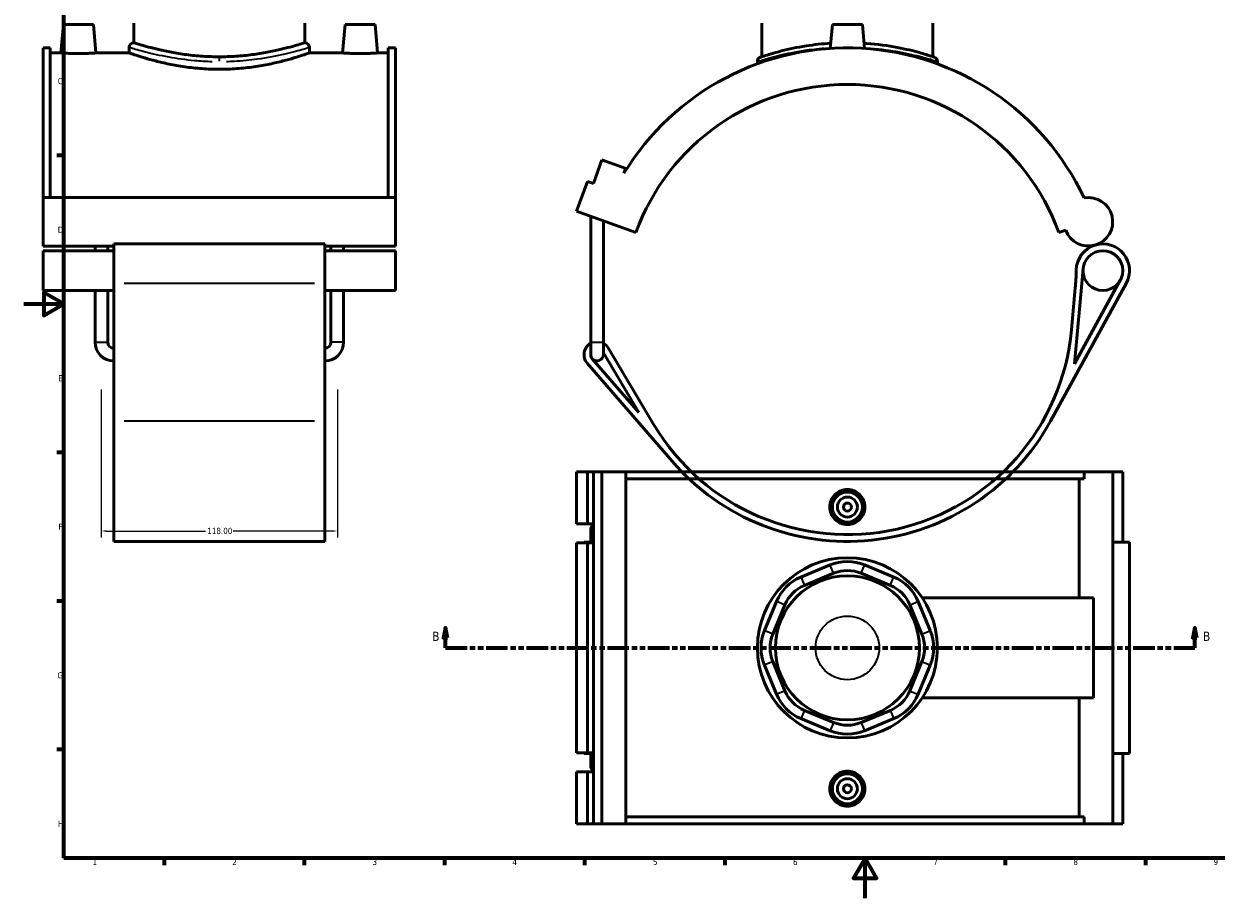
# Model space of a CAD drawing. Header units: millimetres. Extents: x 0 to 909, y -438 to 1024.
# Tile 2 of 5: x 0 to 596, y 0 to 437. Entities that reach past the tile are written whole.
import ezdxf

# ---------------------------------------------------------------- set-up
doc = ezdxf.new("R2010")
doc.units = ezdxf.units.MM
doc.linetypes.add('DOUBLE_DASH_CHAIN', pattern=[1.2403, 0.6614, -0.0827, 0.1654, -0.0827, 0.1654, -0.0827])
for name, color, linetype, lineweight in [('Border (ANSI)', 7, 'Continuous', 70), ('Dimension (ANSI)', 7, 'Continuous', 25), ('Section Line (ANSI)', 7, 'DOUBLE_DASH_CHAIN', 70), ('Visible (ANSI)', 7, 'Continuous', 50), ('Visible Narrow (ANSI)', 7, 'Continuous', 35)]:
    doc.layers.add(name, color=color, linetype=linetype, lineweight=lineweight)
doc.styles.add('Label Text (ANSI)', font='tahoma.ttf')
doc.styles.add('Note Text (ANSI)', font='tahoma.ttf')
doc.dimstyles.new('Default - mm (ANSI)', dxfattribs={"dimtxt": 3.048, "dimasz": 2.5, "dimexe": 3.175, "dimexo": 1.6002, "dimgap": 0.8, "dimtad": 0, "dimtoh": 1, "dimrnd": 1e-08, "dimzin": 4, "dimdsep": 46, "dimtxsty": 'Note Text (ANSI)', "dimcen": 0.09, "dimdle": 10, "dimclrd": 256, "dimclre": 256, "dimclrt": 256, "dimadec": 1, "dimazin": 1, "dimtfac": 1, "dimtofl": 0, "dimtmove": 0, "dimatfit": 3, "dimfxl": 1, "dimtolj": 1, "dimtzin": 4, "dimlwd": -1, "dimlwe": -1, "dimarcsym": 0})

# ---------------------------------------------------------------- blocks, each defined once
blk = doc.blocks.new('Borders Default Border')
at = {"layer": 'Border (ANSI)'}
for p, q in [((20, 371.25), (16.55, 371.25)), ((20, 222.75), (16.55, 222.75)), ((20, 148.5), (16.55, 148.5)), ((20, 74.25), (16.55, 74.25)), ((70.08, 20), (70.08, 16.55)), ((140.17, 20), (140.17, 16.55)), ((210.25, 20), (210.25, 16.55)), ((280.33, 20), (280.33, 16.55)), ((350.42, 20), (350.42, 16.55)), ((490.58, 20), (490.58, 16.55)), ((560.67, 20), (560.67, 16.55))]:
    blk.add_line(p, q, dxfattribs=at)
at = {"layer": 'Border (ANSI)', "flags": 128}
for points in [[(20, 20), (20, 574), (821, 574), (821, 20), (20, 20)], [(0, 297), (20, 297), (10, 302.77), (10, 291.23), (20, 297)], [(420.5, 0), (420.5, 20), (414.73, 10), (426.27, 10), (420.5, 20)]]:
    blk.add_lwpolyline(points, dxfattribs=at)
at = {"layer": 'Border (ANSI)', "color": 230, "true_color": 0xff0080, "char_height": 3.05, "attachment_point": 7, "style": 'Note Text (ANSI)'}
for s, insert in [('C', (16.95, 406.8)), ('D', (16.96, 332.6)), ('E', (17.21, 258.35)), ('F', (17.29, 184.1)), ('G', (16.81, 109.79)), ('H', (16.97, 35.6)), ('1', (34.35, 16.55)), ('2', (104.2, 16.55)), ('3', (174.26, 16.49)), ('4', (244.23, 16.55)), ('5', (314.48, 16.49)), ('6', (384.49, 16.49)), ('7', (454.6, 16.55)), ('8', (524.63, 16.48)), ('9', (594.7, 16.49))]:
    blk.add_mtext(s, dxfattribs=dict(at, insert=insert))
blk = doc.blocks.new('2dTransSection0')
at = {"layer": 'Section Line (ANSI)', "linetype": 'Continuous'}
for p, q in [((210.84, 135.1), (209.84, 130.1)), ((210.84, 130.1), (210.84, 135.1)), ((211.84, 130.1), (210.84, 135.1)), ((585.44, 135.1), (584.44, 130.1)), ((585.44, 130.1), (585.44, 135.1)), ((586.44, 130.1), (585.44, 135.1)), ((209.84, 130.1), (211.84, 130.1)), ((210.84, 125.1), (210.84, 130.1)), ((584.44, 130.1), (586.44, 130.1)), ((585.44, 125.1), (585.44, 130.1)), ((210.84, 125.1), (221.46, 125.1)), ((574.82, 125.1), (585.44, 125.1))]:
    blk.add_line(p, q, dxfattribs=at)
at = {"layer": 'Section Line (ANSI)', "linetype": 'DOUBLE_DASH_CHAIN', "ltscale": 16.303146}
blk.add_line((210.84, 125.1), (585.44, 125.1), dxfattribs=at)
at = {"layer": 'Section Line (ANSI)', "linetype": 'Continuous', "flags": 128}
for points in [[(211.84, 130.1), (210.84, 135.1), (209.84, 130.1), (211.84, 130.1)], [(586.44, 130.1), (585.44, 135.1), (584.44, 130.1), (586.44, 130.1)]]:
    blk.add_lwpolyline(points, dxfattribs=at)
at = {"layer": 'Section Line (ANSI)'}
for points in [[(211.84, 130.1), (210.84, 135.1), (209.84, 130.1), (211.84, 130.1)], [(586.44, 130.1), (585.44, 135.1), (584.44, 130.1), (586.44, 130.1)]]:
    blk.add_solid(points, dxfattribs=at)
at = {"layer": 'Section Line (ANSI)', "char_height": 4.57, "attachment_point": 7, "style": 'Label Text (ANSI)'}
for insert in [(204.09, 128.6), (589.39, 128.6)]:
    blk.add_mtext('B', dxfattribs=dict(at, insert=insert))
blk = doc.blocks.new('*D8')
at = {"layer": 'Defpoints', "color": 0, "transparency": 16777216}
for p in [(38.72, 255.76), (156.72, 255.76), (156.72, 183.5)]:
    blk.add_point(p, dxfattribs=at)
at = {"layer": 'Dimension (ANSI)', "transparency": 16777216}
for p, q in [((38.72, 254.16), (38.72, 180.33)), ((156.72, 254.16), (156.72, 180.33)), ((41.22, 183.5), (90.88, 183.5)), ((154.22, 183.5), (104.56, 183.5))]:
    blk.add_line(p, q, dxfattribs=at)
for points in [[(41.22, 183.92), (41.22, 183.09), (38.72, 183.5)], [(154.22, 183.92), (154.22, 183.09), (156.72, 183.5)]]:
    blk.add_solid(points, dxfattribs=at)
at = {"layer": 'Dimension (ANSI)', "color": 230, "true_color": 0xff0080, "transparency": 16777216, "insert": (91.68, 185.1), "char_height": 3.048, "attachment_point": 1, "style": 'Note Text (ANSI)'}
blk.add_mtext('\\A1;118.00', dxfattribs=at)

msp = doc.modelspace()

# ---------------------------------------------------------------- linework, layer by layer
at = {"layer": 'Visible (ANSI)'}
for p, q in [((19.815, 436.695), (18.569, 422.445)), ((34.815, 436.695), (19.815, 436.695)), ((34.815, 436.695), (36.062, 422.445)), ((54.965, 427.575), (54.965, 437.295)), ((140.465, 427.575), (140.465, 437.295)), ((160.615, 436.695), (159.369, 422.445)), ((160.615, 436.695), (175.615, 436.695)), ((175.615, 436.695), (176.862, 422.445)), ((368.912, 420.538), (368.912, 437.295)), ((404.162, 436.695), (403.115, 424.73)), ((419.162, 436.695), (404.162, 436.695)), ((419.162, 436.695), (420.209, 424.73)), ((454.412, 420.538), (454.412, 437.295)), ((9.715, 425.01), (9.715, 350.174)), ((9.715, 425.01), (13.235, 425.01)), ((13.235, 350.174), (13.235, 425.01)), ((52.715, 425.325), (52.715, 422.445)), ((142.715, 425.325), (142.715, 422.445)), ((182.195, 350.174), (182.195, 425.01)), ((182.195, 425.01), (185.715, 425.01)), ((185.715, 425.01), (185.715, 350.174)), ((18.569, 422.445), (13.235, 422.445)), ((52.715, 422.445), (36.062, 422.445)), ((159.369, 422.445), (142.715, 422.445)), ((182.195, 422.445), (176.862, 422.445)), ((366.662, 418.161), (366.662, 417.026)), ((456.662, 418.161), (456.662, 417.026)), ((284.693, 357.169), (289.003, 369.009)), ((289.003, 369.009), (300.843, 364.699)), ((300.843, 364.699), (299.963, 362.282)), ((276.346, 343.446), (281.733, 358.246)), ((281.733, 358.246), (284.693, 357.169)), ((9.715, 350.174), (9.715, 325.944)), ((185.715, 350.174), (9.715, 350.174)), ((185.715, 325.944), (185.715, 350.174)), ((276.346, 343.446), (305.947, 332.672)), ((283.39, 277.855), (283.39, 340.882)), ((289.69, 277.855), (289.69, 338.589)), ((517.377, 332.672), (520.793, 333.915)), ((44.915, 325.944), (9.715, 325.944)), ((9.715, 323.612), (9.715, 303.708)), ((44.915, 323.612), (9.715, 323.612)), ((35.605, 323.612), (35.605, 325.944)), ((41.905, 323.612), (41.905, 325.944)), ((44.915, 326.987), (44.915, 307.239)), ((150.515, 326.987), (44.915, 326.987)), ((150.515, 307.239), (150.515, 326.987)), ((185.715, 325.944), (150.515, 325.944)), ((185.715, 323.612), (150.515, 323.612)), ((153.525, 323.612), (153.525, 325.944)), ((159.825, 323.612), (159.825, 325.944)), ((185.715, 303.708), (185.715, 323.612)), ((525.164, 267.13), (529.478, 314.562)), ((44.915, 238.368), (44.915, 307.239)), ((150.515, 307.239), (150.515, 238.368)), ((513.202, 238.368), (551.067, 307.239)), ((525.609, 304.997), (523.699, 284.004)), ((548.11, 308.865), (525.164, 267.13)), ((44.915, 303.708), (9.715, 303.708)), ((35.605, 277.855), (35.605, 303.708)), ((41.905, 277.855), (41.905, 303.708)), ((185.715, 303.708), (150.515, 303.708)), ((153.525, 277.855), (153.525, 303.708)), ((159.825, 277.855), (159.825, 303.708)), ((283.39, 277.855), (283.39, 271.695)), ((289.69, 271.695), (289.69, 277.855)), ((314.991, 236.653), (292.147, 275.032)), ((307.482, 242.67), (284.158, 269.634)), ((289.69, 272.561), (307.482, 242.67)), ((281.605, 267.426), (324.026, 218.387)), ((44.915, 238.368), (44.915, 178.32)), ((150.515, 178.32), (150.515, 238.368)), ((276.346, 213.101), (276.346, 187.026)), ((276.346, 213.101), (281.733, 213.101)), ((281.733, 213.101), (284.693, 213.101)), ((281.733, 213.101), (281.733, 187.026)), ((284.693, 213.101), (284.693, 187.026)), ((284.693, 213.101), (289.003, 213.101)), ((289.003, 213.101), (289.003, 37.101)), ((289.003, 213.101), (300.843, 213.101)), ((300.843, 213.101), (300.843, 37.101)), ((300.843, 213.101), (529.988, 213.101)), ((529.988, 209.581), (300.843, 209.581)), ((527.501, 150.101), (527.501, 209.581)), ((544.293, 213.101), (529.988, 213.101)), ((529.988, 209.581), (529.988, 213.101)), ((549.341, 213.101), (544.293, 213.101)), ((544.293, 213.101), (544.293, 37.101)), ((549.341, 213.101), (549.341, 177.901)), ((276.346, 187.026), (281.733, 187.026)), ((281.733, 187.026), (284.693, 187.026)), ((284.693, 187.026), (284.693, 186.612)), ((284.693, 186.612), (284.693, 181.509)), ((283.39, 184.061), (283.39, 177.901)), ((284.693, 181.509), (284.693, 177.576)), ((150.515, 178.32), (44.915, 178.32)), ((281.733, 177.576), (276.346, 177.576)), ((276.346, 177.576), (276.346, 72.626)), ((284.693, 177.901), (280.015, 177.901)), ((280.015, 177.901), (280.015, 177.576)), ((284.693, 177.576), (281.733, 177.576)), ((281.733, 177.576), (281.733, 72.626)), ((284.693, 177.576), (284.693, 72.626)), ((552.716, 177.901), (544.293, 177.901)), ((552.716, 177.901), (552.716, 72.301)), ((403.052, 166.534), (388.453, 160.487)), ((390.175, 156.329), (404.774, 162.377)), ((418.55, 162.377), (433.149, 156.329)), ((434.871, 160.487), (420.272, 166.534)), ((449.079, 150.101), (534.662, 150.101)), ((534.662, 100.101), (534.662, 150.101)), ((376.276, 148.31), (370.229, 133.711)), ((374.386, 131.989), (380.433, 146.588)), ((442.891, 146.588), (448.938, 131.989)), ((453.095, 133.711), (447.048, 148.31)), ((370.229, 116.49), (376.276, 101.891)), ((380.433, 103.613), (374.386, 118.212)), ((448.938, 118.212), (442.891, 103.613)), ((447.048, 101.891), (453.095, 116.49)), ((449.079, 100.101), (534.662, 100.101)), ((527.501, 40.621), (527.501, 100.101)), ((388.453, 89.714), (403.052, 83.667)), ((404.774, 87.825), (390.175, 93.872)), ((433.149, 93.872), (418.55, 87.825)), ((420.272, 83.667), (434.871, 89.714)), ((276.346, 72.626), (281.733, 72.626)), ((280.015, 72.626), (280.015, 72.301)), ((280.015, 72.301), (284.693, 72.301)), ((281.733, 72.626), (284.693, 72.626)), ((283.39, 72.301), (283.39, 66.141)), ((284.693, 72.626), (284.693, 68.692)), ((544.293, 72.301), (552.716, 72.301)), ((549.341, 72.301), (549.341, 37.101)), ((284.693, 68.692), (284.693, 63.589)), ((281.733, 63.176), (276.346, 63.176)), ((276.346, 63.176), (276.346, 37.101)), ((284.693, 63.176), (281.733, 63.176)), ((281.733, 63.176), (281.733, 37.101)), ((284.693, 63.589), (284.693, 63.176)), ((284.693, 63.176), (284.693, 37.101)), ((276.346, 37.101), (281.733, 37.101)), ((281.733, 37.101), (284.693, 37.101)), ((284.693, 37.101), (289.003, 37.101)), ((289.003, 37.101), (300.843, 37.101)), ((529.988, 40.621), (300.843, 40.621)), ((300.843, 37.101), (529.988, 37.101)), ((529.988, 37.101), (529.988, 40.621)), ((529.988, 37.101), (544.293, 37.101)), ((544.293, 37.101), (549.341, 37.101))]:
    msp.add_line(p, q, dxfattribs=at)
for centre, radius in [((539.389, 313.66), 9.952), ((411.662, 195.501), 7.5), ((411.662, 195.501), 5), ((411.662, 195.501), 2), ((411.662, 125.101), 45), ((411.662, 125.101), 36), ((411.662, 54.701), 7.5), ((411.662, 54.701), 5), ((411.662, 54.701), 2)]:
    msp.add_circle(centre, radius, dxfattribs=at)
for centre, radius, start, end in [((54.965, 425.325), 2.25, 90, 180), ((140.465, 425.325), 2.25, 0, 90), ((411.662, 294.195), 130.815, 25.23957, 148.635123), ((368.912, 418.161), 2.25, 109.026919, 180), ((454.412, 418.161), 2.25, 0, 70.973081), ((411.662, 294.195), 112.5, 20, 160), ((532.178, 338.059), 12.115, 200, 100.409924), ((539.389, 313.66), 13.327, 106.466251, 179.304229), ((539.389, 313.66), 13.327, 331.198046, 106.466251), ((413.572, 315.188), 112.5, 354.802602, 359.304229), ((411.662, 294.195), 112.5, 210.762449, 354.802602), ((44.915, 277.855), 9.31, 180, 270), ((44.915, 277.855), 3.01, 180, 270), ((150.515, 277.855), 9.31, 270, 0), ((150.515, 277.855), 3.01, 270, 0), ((286.54, 271.695), 6.525, 118.865727, 220.860727), ((286.54, 271.695), 6.525, 30.762449, 61.134273), ((286.54, 271.695), 3.15, 180, 220.860727), ((286.54, 271.695), 3.15, 220.860727, 0), ((411.662, 294.195), 115.875, 220.860727, 331.198046), ((286.54, 184.061), 3.15, 125.896952, 234.103048), ((411.662, 145.747), 22.5, 67.5, 112.5), ((411.662, 145.747), 18, 67.5, 112.5), ((397.063, 139.7), 22.5, 112.5, 157.5), ((397.063, 139.7), 18, 112.5, 157.5), ((426.261, 139.7), 18, 22.5, 67.5), ((426.261, 139.7), 22.5, 22.5, 67.5), ((391.016, 125.101), 22.5, 157.5, 202.5), ((391.016, 125.101), 18, 157.5, 202.5), ((432.308, 125.101), 18, 337.5, 22.5), ((432.308, 125.101), 22.5, 337.5, 22.5), ((397.063, 110.501), 22.5, 202.5, 247.5), ((397.063, 110.501), 18, 202.5, 247.5), ((426.261, 110.501), 18, 292.5, 337.5), ((426.261, 110.501), 22.5, 292.5, 337.5), ((411.662, 104.454), 22.5, 247.5, 292.5), ((411.662, 104.454), 18, 247.5, 292.5), ((286.54, 66.141), 3.15, 125.896952, 234.103048)]:
    msp.add_arc(centre, radius, start, end, dxfattribs=at)
for points, knots in [([(140.465, 427.575), (140.465, 427.575), (140.205, 427.491), (139.113, 427.147), (138.283, 426.887), (136.096, 426.235), (134.737, 425.842), (131.604, 424.996), (129.831, 424.543), (126.057, 423.665), (123.924, 423.208), (119.275, 422.344), (116.758, 421.939), (111.498, 421.261), (108.75, 420.989), (103.211, 420.628), (100.42, 420.538), (97.715, 420.538), (95.01, 420.538), (92.219, 420.628), (86.681, 420.989), (83.933, 421.261), (78.673, 421.939), (76.156, 422.344), (71.507, 423.208), (69.374, 423.665), (65.6, 424.543), (63.826, 424.996), (60.694, 425.842), (59.335, 426.235), (57.148, 426.887), (56.317, 427.147), (55.226, 427.491), (54.965, 427.575), (54.965, 427.575)], [19.4734021, 19.4734021, 19.4734021, 19.4734021, 20.2846344, 20.2846344, 21.0958666, 21.0958666, 21.9070989, 21.9070989, 22.7183311, 22.7183311, 23.5298824, 23.5298824, 24.3414336, 24.3414336, 25.1529849, 25.1529849, 25.9645362, 25.9645362, 25.9645362, 26.7760875, 26.7760875, 27.5876387, 27.5876387, 28.39919, 28.39919, 29.2107413, 29.2107413, 30.0219735, 30.0219735, 30.8332057, 30.8332057, 31.644438, 31.644438, 32.4556702, 32.4556702, 32.4556702, 32.4556702]), ([(403.342, 427.314), (399.102, 427.048), (394.997, 426.585), (386.504, 425.267), (382.288, 424.35), (374.788, 422.444), (371.751, 421.477), (368.792, 420.504), (368.184, 420.293), (368.181, 420.29)], [21.3493182, 21.3493182, 21.3493182, 21.3493182, 22.6407604, 22.6407604, 24.2467008, 24.2467008, 26.1027682, 26.1027682, 27.3550962, 27.3550962, 27.3550962, 27.3550962]), ([(455.146, 420.288), (455.146, 420.288), (454.577, 420.488), (452.198, 421.273), (450.214, 421.91), (444.677, 423.461), (440.938, 424.396), (432.011, 426.097), (426.732, 426.838), (420.778, 427.264), (420.381, 427.29), (419.983, 427.315)], [13.6775543, 13.6775543, 13.6775543, 13.6775543, 14.8830779, 14.8830779, 16.2705861, 16.2705861, 17.8586991, 17.8586991, 19.5621352, 19.5621352, 19.6833471, 19.6833471, 19.6833471, 19.6833471]), ([(27.315, 422.144), (26.215, 422.144), (25.041, 422.16), (22.884, 422.217), (21.901, 422.257), (20.349, 422.333), (19.678, 422.373), (18.787, 422.429), (18.569, 422.445), (18.569, 422.445)], [2.6406636, 2.6406636, 2.6406636, 2.6406636, 2.9708599, 2.9708599, 3.3010562, 3.3010562, 3.6310258, 3.6310258, 3.9609955, 3.9609955, 3.9609955, 3.9609955]), ([(36.062, 422.445), (36.062, 422.445), (35.843, 422.429), (34.953, 422.373), (34.281, 422.333), (32.73, 422.257), (31.746, 422.217), (29.589, 422.16), (28.416, 422.144), (27.315, 422.144)], [6.6016591, 6.6016591, 6.6016591, 6.6016591, 6.9316287, 6.9316287, 7.2615983, 7.2615983, 7.5917946, 7.5917946, 7.9219909, 7.9219909, 7.9219909, 7.9219909]), ([(97.715, 414.291), (94.863, 414.291), (91.922, 414.395), (86.088, 414.817), (83.195, 415.135), (77.66, 415.923), (75.012, 416.395), (70.123, 417.397), (67.88, 417.927), (63.912, 418.943), (62.047, 419.466), (58.751, 420.444), (57.32, 420.898), (55.017, 421.651), (54.141, 421.95), (52.991, 422.347), (52.715, 422.445), (52.715, 422.445)], [0, 0, 0, 0, 0.8557289, 0.8557289, 1.7114579, 1.7114579, 2.5671868, 2.5671868, 3.4229158, 3.4229158, 4.2781515, 4.2781515, 5.1333871, 5.1333871, 5.9886228, 5.9886228, 6.8438585, 6.8438585, 6.8438585, 6.8438585]), ([(142.715, 422.445), (142.715, 422.445), (142.44, 422.347), (141.289, 421.95), (140.414, 421.651), (138.11, 420.898), (136.68, 420.444), (133.384, 419.466), (131.519, 418.943), (127.55, 417.927), (125.308, 417.397), (120.418, 416.395), (117.771, 415.923), (112.236, 415.135), (109.343, 414.817), (103.509, 414.395), (100.568, 414.291), (97.715, 414.291)], [20.5315754, 20.5315754, 20.5315754, 20.5315754, 21.3868111, 21.3868111, 22.2420468, 22.2420468, 23.0972825, 23.0972825, 23.9525181, 23.9525181, 24.8082471, 24.8082471, 25.663976, 25.663976, 26.519705, 26.519705, 27.3754339, 27.3754339, 27.3754339, 27.3754339]), ([(168.115, 422.144), (167.015, 422.144), (165.841, 422.16), (163.684, 422.217), (162.701, 422.257), (161.149, 422.333), (160.478, 422.373), (159.587, 422.429), (159.369, 422.445), (159.369, 422.445)], [0, 0, 0, 0, 0.3301963, 0.3301963, 0.6603926, 0.6603926, 0.9903622, 0.9903622, 1.3203318, 1.3203318, 1.3203318, 1.3203318]), ([(176.862, 422.445), (176.862, 422.445), (176.643, 422.429), (175.753, 422.373), (175.081, 422.333), (173.53, 422.257), (172.546, 422.217), (170.389, 422.16), (169.216, 422.144), (168.115, 422.144)], [3.9609955, 3.9609955, 3.9609955, 3.9609955, 4.2909651, 4.2909651, 4.6209347, 4.6209347, 4.951131, 4.951131, 5.2813273, 5.2813273, 5.2813273, 5.2813273]), ([(420.435, 195.501), (420.435, 194.4), (420.214, 193.226), (419.316, 191.07), (418.639, 190.086), (417.081, 188.535), (416.095, 187.863), (413.935, 186.973), (412.762, 186.754), (410.562, 186.754), (409.389, 186.973), (407.229, 187.863), (406.243, 188.535), (404.685, 190.086), (404.008, 191.07), (403.11, 193.226), (402.889, 194.4), (402.889, 196.601), (403.11, 197.775), (404.008, 199.931), (404.685, 200.915), (406.243, 202.466), (407.229, 203.138), (409.389, 204.028), (410.562, 204.247), (412.762, 204.247), (413.935, 204.028), (416.095, 203.138), (417.081, 202.466), (418.639, 200.915), (419.316, 199.931), (420.214, 197.775), (420.435, 196.601), (420.435, 195.501)], [0, 0, 0, 0, 0.3301963, 0.3301963, 0.6603926, 0.6603926, 0.9903622, 0.9903622, 1.3203318, 1.3203318, 1.6503014, 1.6503014, 1.9802711, 1.9802711, 2.3104673, 2.3104673, 2.6406636, 2.6406636, 2.9708599, 2.9708599, 3.3010562, 3.3010562, 3.6310258, 3.6310258, 3.9609955, 3.9609955, 4.2909651, 4.2909651, 4.6209347, 4.6209347, 4.951131, 4.951131, 5.2813273, 5.2813273, 5.2813273, 5.2813273]), ([(420.435, 54.701), (420.435, 53.6), (420.214, 52.426), (419.316, 50.27), (418.639, 49.286), (417.081, 47.735), (416.095, 47.063), (413.935, 46.173), (412.762, 45.954), (410.562, 45.954), (409.389, 46.173), (407.229, 47.063), (406.243, 47.735), (404.685, 49.286), (404.008, 50.27), (403.11, 52.426), (402.889, 53.6), (402.889, 54.701), (402.889, 55.801), (403.11, 56.975), (404.008, 59.131), (404.685, 60.115), (406.243, 61.666), (407.229, 62.338), (409.389, 63.228), (410.562, 63.447), (412.762, 63.447), (413.935, 63.228), (416.095, 62.338), (417.081, 61.666), (418.639, 60.115), (419.316, 59.131), (420.214, 56.975), (420.435, 55.801), (420.435, 54.701)], [2.6406636, 2.6406636, 2.6406636, 2.6406636, 2.9708599, 2.9708599, 3.3010562, 3.3010562, 3.6310258, 3.6310258, 3.9609955, 3.9609955, 4.2909651, 4.2909651, 4.6209347, 4.6209347, 4.951131, 4.951131, 5.2813273, 5.2813273, 5.2813273, 5.6115236, 5.6115236, 5.9417198, 5.9417198, 6.2716895, 6.2716895, 6.6016591, 6.6016591, 6.9316287, 6.9316287, 7.2615983, 7.2615983, 7.5917946, 7.5917946, 7.9219909, 7.9219909, 7.9219909, 7.9219909])]:
    msp.add_open_spline(points, degree=3, knots=knots, dxfattribs=at)
at = {"layer": 'Visible Narrow (ANSI)'}
for p, q in [((97.715, 420.238), (97.715, 418.3)), ((145.235, 307.239), (50.195, 307.239)), ((35.644, 277.855), (41.867, 277.855)), ((159.787, 277.855), (153.564, 277.855)), ((283.429, 277.855), (289.651, 277.855)), ((145.235, 238.368), (50.195, 238.368)), ((404.688, 162.584), (403.138, 166.326)), ((418.636, 162.584), (420.186, 166.326)), ((388.539, 160.279), (390.089, 156.537)), ((433.235, 156.537), (434.785, 160.279)), ((380.225, 146.674), (376.484, 148.224)), ((443.099, 146.674), (446.84, 148.224)), ((374.178, 132.075), (370.436, 133.625)), ((449.146, 132.075), (452.888, 133.625)), ((374.178, 118.126), (370.436, 116.576)), ((449.146, 118.126), (452.888, 116.576)), ((380.225, 103.527), (376.484, 101.977)), ((443.099, 103.527), (446.84, 101.977)), ((390.089, 93.664), (388.539, 89.922)), ((433.235, 93.664), (434.785, 89.922)), ((404.688, 87.617), (403.138, 83.875)), ((418.636, 87.617), (420.186, 83.875))]:
    msp.add_line(p, q, dxfattribs=at)
msp.add_circle((411.662, 125.101), 15.899, dxfattribs=at)
msp.add_arc((454.412, 418.161), 2.25, 3.548654, 67.424427, dxfattribs=at)
for points, knots in [([(52.858, 425.279), (53.025, 425.228), (53.341, 425.131), (55.094, 424.6), (57.52, 423.872), (64, 422.2), (67.928, 421.28), (76.364, 419.756), (80.738, 419.129), (88.216, 418.459), (91.175, 418.285), (94.161, 418.207)], [-20.1743941, -20.1743941, -20.1743941, -20.1743941, -19.5621352, -19.5621352, -17.8586991, -17.8586991, -16.2705861, -16.2705861, -14.8830779, -14.8830779, -14.0194932, -14.0194932, -14.0194932, -14.0194932]), ([(94.338, 420.335), (91.502, 420.414), (88.691, 420.591), (81.587, 421.273), (77.432, 421.91), (69.417, 423.461), (65.685, 424.396), (59.53, 426.097), (57.226, 426.838), (55.56, 427.378), (55.259, 427.477), (55.099, 427.53)], [14.0194932, 14.0194932, 14.0194932, 14.0194932, 14.8830779, 14.8830779, 16.2705861, 16.2705861, 17.8586991, 17.8586991, 19.5621352, 19.5621352, 20.1743941, 20.1743941, 20.1743941, 20.1743941]), ([(140.331, 427.53), (140, 427.42), (139.057, 427.107), (135.567, 426.021), (132.616, 425.139), (125.177, 423.292), (120.676, 422.334), (112.264, 421.106), (108.607, 420.716), (103.608, 420.424), (102.353, 420.37), (101.092, 420.335)], [34.5358221, 34.5358221, 34.5358221, 34.5358221, 35.8035971, 35.8035971, 37.4700932, 37.4700932, 39.1500222, 39.1500222, 40.3069703, 40.3069703, 40.6907239, 40.6907239, 40.6907239, 40.6907239]), ([(101.27, 418.207), (102.597, 418.241), (103.918, 418.294), (109.18, 418.582), (113.03, 418.965), (121.884, 420.173), (126.623, 421.114), (134.453, 422.93), (137.56, 423.797), (141.233, 424.865), (142.225, 425.172), (142.574, 425.281)], [-40.6907239, -40.6907239, -40.6907239, -40.6907239, -40.3069703, -40.3069703, -39.1500222, -39.1500222, -37.4700932, -37.4700932, -35.8035971, -35.8035971, -34.5358221, -34.5358221, -34.5358221, -34.5358221]), ([(366.775, 418.2), (367.005, 418.276), (367.593, 418.466), (370.359, 419.33), (373.502, 420.28), (381.264, 422.154), (385.627, 423.056), (393.532, 424.222), (396.763, 424.595), (400.104, 424.863)], [-27.0543455, -27.0543455, -27.0543455, -27.0543455, -26.1027682, -26.1027682, -24.2467008, -24.2467008, -22.6407604, -22.6407604, -21.6408328, -21.6408328, -21.6408328, -21.6408328]), ([(423.221, 424.864), (428.343, 424.453), (433.199, 423.786), (441.959, 422.2), (445.828, 421.28), (451.559, 419.756), (453.611, 419.129), (455.788, 418.447), (456.334, 418.269), (456.553, 418.197)], [-19.3918319, -19.3918319, -19.3918319, -19.3918319, -17.8586991, -17.8586991, -16.2705861, -16.2705861, -14.8830779, -14.8830779, -13.9783058, -13.9783058, -13.9783058, -13.9783058])]:
    msp.add_open_spline(points, degree=3, knots=knots, dxfattribs=at)

# ---------------------------------------------------------------- block references
msp.add_blockref('Borders Default Border', (0, 0))
at = {"layer": 'Section Line (ANSI)'}
msp.add_blockref('2dTransSection0', (0, 0), dxfattribs=at)

# ---------------------------------------------------------------- dimensions: what is measured, and where the dimension line sits
at = {"layer": 'Dimension (ANSI)'}
dim = msp.add_linear_dim(base=(156.715, 183.504), p1=(38.715, 255.757), p2=(156.715, 255.757), dimstyle='Default - mm (ANSI)', override={"dimtoh": 0, "dimdec": 2, "dimtp": 0, "dimtm": 0, "dimtdec": 2, "dimatfit": 1}, dxfattribs=at)
dim.commit()
dim.dimension.update_dxf_attribs({"geometry": '*D8', "text_midpoint": (97.715, 183.504), "dimtype": 160})

doc.saveas('drawing.dxf')
